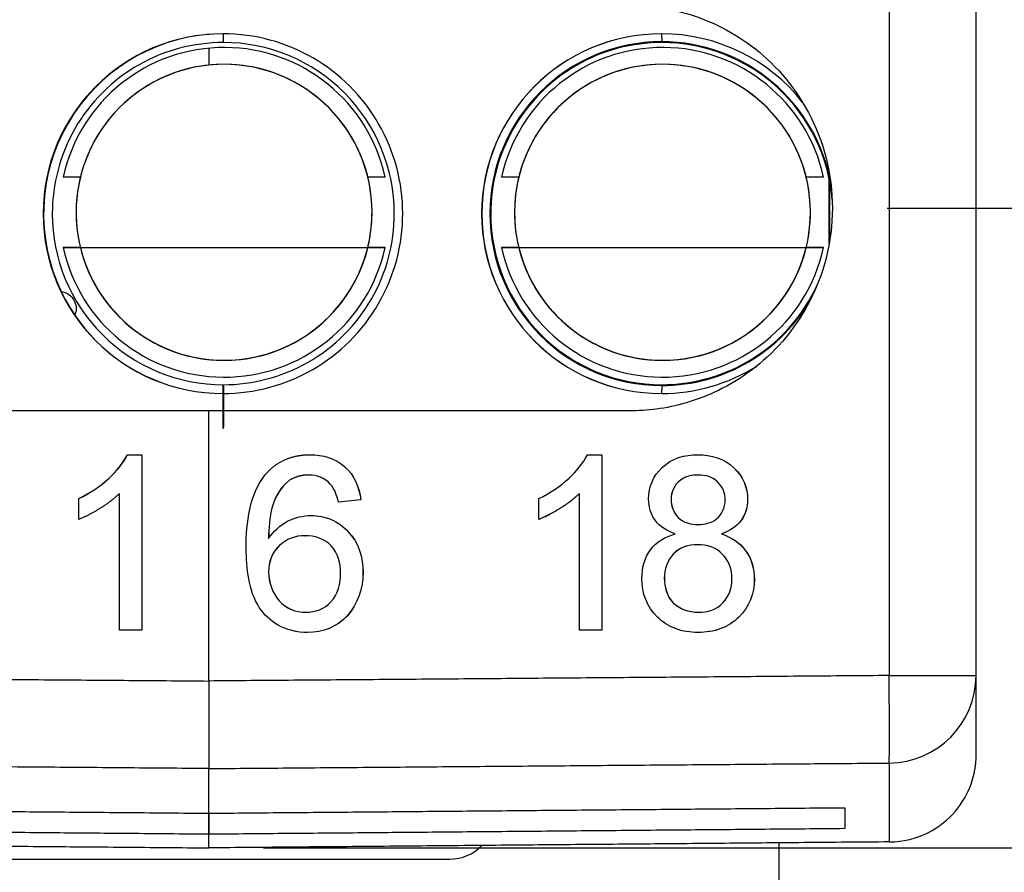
# Model space of a CAD drawing. Header units: millimetres. Extents: x 21 to 304, y 64 to 201.
# Tile 9 of 20: x 248 to 259, y 85 to 95. Entities that reach past the tile are written whole.
import ezdxf

# ---------------------------------------------------------------- set-up
doc = ezdxf.new("R2010")
doc.units = ezdxf.units.MM
doc.header["$MEASUREMENT"] = 0
doc.layers.get('0').update_dxf_attribs({"linetype": 'CONTINUOUS'})
doc.layers.get('Defpoints').update_dxf_attribs({"linetype": 'CONTINUOUS'})
doc.layers.add('View', color=7, linetype='CONTINUOUS')
doc.styles.get("Standard").update_dxf_attribs({"font": 'arial.ttf'})
doc.dimstyles.new('STANDARD2', dxfattribs={"dimscale": 0, "dimtxt": 3, "dimasz": 2.5, "dimexe": 1.25, "dimexo": 0.625, "dimtad": 0, "dimtih": 1, "dimtoh": 1, "dimdsep": 46, "dimtxsty": 'STANDARD', "dimcen": 2.5, "dimadec": 0, "dimazin": 0, "dimtfac": 1, "dimtmove": 0, "dimatfit": 3, "dimfxl": 1, "dimarcsym": 0})

# ---------------------------------------------------------------- blocks, each defined once
blk = doc.blocks.new('*D3')
at = {"color": 0, "linetype": 'ByBlock', "lineweight": -2}
for p, q in [((250.624, 175.524), (294.079, 175.524)), ((292.829, 173.024), (292.829, 140.462)), ((292.829, 88.073), (292.829, 135.369)), ((250.624, 85.573), (294.079, 85.573))]:
    blk.add_line(p, q, dxfattribs=at)
at = {"color": 0}
for points in [[(293.246, 173.024), (292.412, 173.024), (292.829, 175.524)], [(292.412, 88.073), (293.246, 88.073), (292.829, 85.573)]]:
    blk.add_solid(points, dxfattribs=at)
at = {"layer": 'Defpoints', "color": 0}
for p in [(249.999, 175.524), (249.999, 85.573), (292.829, 85.573)]:
    blk.add_point(p, dxfattribs=at)
at = {"color": 0, "linetype": 'ByBlock', "insert": (292.829, 137.915), "char_height": 3, "attachment_point": 5}
blk.add_mtext('3.541 [89.95]', dxfattribs=at)
blk = doc.blocks.new('*D4')
at = {"color": 0, "linetype": 'ByBlock', "lineweight": -2}
for p, q in [((257.735, 103.998), (275.951, 103.998)), ((274.701, 101.498), (274.701, 98.576)), ((274.701, 88.073), (274.701, 93.483)), ((250.624, 85.573), (275.951, 85.573))]:
    blk.add_line(p, q, dxfattribs=at)
at = {"color": 0}
for points in [[(275.118, 101.498), (274.285, 101.498), (274.701, 103.998)], [(274.285, 88.073), (275.118, 88.073), (274.701, 85.573)]]:
    blk.add_solid(points, dxfattribs=at)
at = {"layer": 'Defpoints', "color": 0}
for p in [(257.11, 103.998), (249.999, 85.573), (274.701, 85.573)]:
    blk.add_point(p, dxfattribs=at)
at = {"color": 0, "linetype": 'ByBlock', "insert": (274.701, 96.029), "char_height": 3, "attachment_point": 5}
blk.add_mtext('0.725 [18.43]', dxfattribs=at)
blk = doc.blocks.new('*D5')
at = {"color": 0, "linetype": 'ByBlock', "lineweight": -2}
for p, q in [((233.338, 97.676), (233.338, 100.176)), ((249.374, 95.176), (232.088, 95.176)), ((233.338, 95.176), (233.338, 90.554)), ((233.338, 90.554), (233.338, 95.176)), ((249.374, 90.554), (232.088, 90.554)), ((233.338, 88.054), (233.338, 85.554)), ((233.338, 85.554), (230.838, 85.554))]:
    blk.add_line(p, q, dxfattribs=at)
at = {"color": 0}
for points in [[(232.921, 97.676), (233.755, 97.676), (233.338, 95.176)], [(233.755, 88.054), (232.921, 88.054), (233.338, 90.554)]]:
    blk.add_solid(points, dxfattribs=at)
at = {"layer": 'Defpoints', "color": 0}
for p in [(249.999, 95.176), (233.338, 90.554), (249.999, 90.554)]:
    blk.add_point(p, dxfattribs=at)
at = {"color": 0, "linetype": 'ByBlock', "insert": (219.378, 85.554), "char_height": 3, "attachment_point": 5}
blk.add_mtext('0.182 [4.62]', dxfattribs=at)
blk = doc.blocks.new('*D6')
at = {"color": 0, "linetype": 'ByBlock', "lineweight": -2}
for p, q in [((257.735, 92.865), (284.819, 92.865)), ((283.569, 90.365), (283.569, 88.073)), ((283.569, 88.073), (283.569, 90.365)), ((250.624, 85.573), (284.819, 85.573)), ((283.569, 76.603), (283.569, 85.573)), ((281.069, 76.603), (283.569, 76.603))]:
    blk.add_line(p, q, dxfattribs=at)
at = {"color": 0}
for points in [[(283.986, 90.365), (283.153, 90.365), (283.569, 92.865)], [(283.153, 88.073), (283.986, 88.073), (283.569, 85.573)]]:
    blk.add_solid(points, dxfattribs=at)
at = {"layer": 'Defpoints', "color": 0}
for p in [(257.11, 92.865), (249.999, 85.573), (283.557, 85.573)]:
    blk.add_point(p, dxfattribs=at)
at = {"color": 0, "linetype": 'ByBlock', "insert": (269.61, 76.603), "char_height": 3, "attachment_point": 5}
blk.add_mtext('0.287 [7.29]', dxfattribs=at)

msp = doc.modelspace()

# ---------------------------------------------------------------- linework, layer by layer
at = {"layer": 'View'}
for p, q in [((258.749, 87.537), (258.749, 98.019)), ((257.758, 97.016), (257.758, 87.537)), ((250.161, 94.852), (250.161, 94.852)), ((250.161, 94.852), (250.161, 94.852)), ((255.161, 94.852), (255.161, 94.852)), ((255.161, 94.852), (255.161, 94.852)), ((249.999, 94.688), (249.999, 94.495)), ((249.999, 94.688), (249.999, 94.495)), ((248.535, 93.217), (248.339, 93.217)), ((248.535, 93.217), (248.339, 93.217)), ((252.01, 93.217), (251.812, 93.217)), ((252.01, 93.217), (251.812, 93.217)), ((253.535, 93.217), (253.339, 93.217)), ((253.535, 93.217), (253.339, 93.217)), ((257.01, 93.217), (256.812, 93.217)), ((257.01, 93.217), (256.812, 93.217)), ((257.074, 92.459), (257.074, 93.197)), ((257.074, 92.459), (257.074, 93.197)), ((257.074, 92.459), (257.074, 93.197)), ((257.08, 92.489), (257.08, 93.171)), ((257.08, 92.489), (257.08, 93.171)), ((257.08, 92.489), (257.08, 93.171)), ((248.339, 92.417), (248.535, 92.417)), ((248.339, 92.417), (248.535, 92.417)), ((248.339, 92.417), (248.535, 92.417)), ((248.535, 92.417), (251.812, 92.417)), ((248.535, 92.417), (251.812, 92.417)), ((248.535, 92.417), (251.812, 92.417)), ((251.812, 92.417), (252.01, 92.417)), ((251.812, 92.417), (252.01, 92.417)), ((251.812, 92.417), (252.01, 92.417)), ((253.339, 92.417), (253.535, 92.417)), ((253.339, 92.417), (253.535, 92.417)), ((253.339, 92.417), (253.535, 92.417)), ((253.535, 92.417), (256.812, 92.417)), ((253.535, 92.417), (256.812, 92.417)), ((253.535, 92.417), (256.812, 92.417)), ((256.812, 92.417), (257.01, 92.417)), ((256.812, 92.417), (257.01, 92.417)), ((256.812, 92.417), (257.01, 92.417)), ((249.999, 90.554), (245.199, 90.554)), ((254.799, 90.554), (249.999, 90.554)), ((249.999, 87.475), (249.999, 90.554)), ((249.999, 87.475), (249.999, 90.554)), ((249.071, 90.054), (249.236, 90.054)), ((249.072, 90.054), (249.236, 90.054)), ((249.236, 90.054), (249.236, 88.054)), ((254.317, 90.054), (254.482, 90.054)), ((254.317, 90.054), (254.481, 90.054)), ((254.481, 90.054), (254.481, 88.054)), ((254.482, 90.054), (254.482, 88.054)), ((251.139, 89.823), (251.139, 89.823)), ((255.579, 89.823), (255.58, 89.823)), ((250.92, 89.764), (250.921, 89.764)), ((248.98, 88.054), (248.98, 89.612)), ((248.981, 89.612), (248.98, 89.612)), ((248.981, 88.054), (248.981, 89.612)), ((254.225, 89.612), (254.226, 89.612)), ((254.226, 88.054), (254.226, 89.612)), ((248.518, 89.317), (248.518, 89.554)), ((248.519, 89.554), (248.518, 89.554)), ((248.519, 89.318), (248.519, 89.554)), ((251.734, 89.541), (251.477, 89.515)), ((251.733, 89.541), (251.477, 89.515)), ((251.733, 89.541), (251.734, 89.541)), ((253.764, 89.317), (253.764, 89.554)), ((255.271, 89.548), (255.272, 89.548)), ((256.143, 89.543), (256.144, 89.543)), ((255.581, 89.259), (255.582, 89.259)), ((255.846, 89.151), (255.847, 89.151)), ((250.681, 89.098), (250.682, 89.098)), ((251.096, 89.131), (251.097, 89.131)), ((255.573, 89.028), (255.574, 89.028)), ((250.681, 88.718), (250.682, 88.718)), ((251.758, 88.712), (251.759, 88.712)), ((255.194, 88.647), (255.195, 88.647)), ((256.22, 88.636), (256.221, 88.636)), ((251.107, 88.259), (251.107, 88.259)), ((255.581, 88.259), (255.582, 88.259)), ((249.236, 88.054), (248.98, 88.054)), ((249.236, 88.054), (248.981, 88.054)), ((254.482, 88.054), (254.226, 88.054)), ((254.481, 88.054), (254.226, 88.054)), ((257.251, 86.031), (257.251, 85.792)), ((249.999, 85.728), (249.999, 85.968)), ((249.999, 85.968), (249.999, 85.728)), ((256.499, 85.629), (256.499, 84.744)), ((247.249, 85.444), (252.749, 85.444))]:
    msp.add_line(p, q, dxfattribs=at)
msp.add_arc((252.749, 85.944), 0.5, -90, -43.5051, dxfattribs=at)
for centre, major_axis, ratio, start_param, end_param in [((250.166, 92.802), (0, 2.05), 0.999969, 0.075878, 2.01852), ((250.166, 92.802), (0, 2.05), 0.999969, 0.075878, 2.01852), ((250.161, 92.802), (0, 2.05), 0.999969, 0, 3.14159), ((250.161, 92.802), (0, 2.05), 0.999969, 0, 3.14159), ((250.161, 92.802), (0, 2.05), 0.999969, 0, 3.14159), ((250.163, 92.802), (0, -2.05), 0.999969, -3.14102, -0.000575), ((250.163, 92.802), (0, -2.05), 0.999969, -3.14102, -0.000575), ((250.163, 92.802), (0, -2.05), 0.999969, -3.14102, -0.000575), ((250.161, 92.802), (0, 2.05), 0.999969, 3.14159, 6.283185), ((250.161, 92.802), (0, 2.05), 0.999969, 3.14159, 6.283185), ((250.161, 92.802), (0, 2.05), 0.999969, 3.14159, 6.283185), ((250.165, 95.002), (0, 0.25), 0.007854, -4.06889, -2.73888), ((250.165, 95.002), (0, 0.25), 0.007854, -4.06889, -2.73888), ((250.165, 95.002), (0, 0.25), 0.007854, -4.06889, -2.73888), ((250.165, 95.002), (0, 0.25), 0.007854, -4.06889, -3.14159), ((250.165, 95.002), (0, 0.25), 0.007854, -3.14159, -2.73888), ((255.161, 92.802), (0, 2.05), 0.999969, 0, 3.14159), ((255.161, 92.802), (0, 2.05), 0.999969, 0, 3.14159), ((255.161, 92.802), (0, 2.05), 0.999969, 0, 3.14159), ((255.163, 92.802), (0, 2.05), 0.999969, 0.000575, 3.14102), ((255.163, 92.802), (0, 2.05), 0.999969, 0.000575, 3.14102), ((255.163, 92.802), (0, 2.05), 0.999969, 0.000575, 3.14102), ((255.164, 92.802), (0, 1.959), 0.999969, 0, 3.14159), ((255.164, 92.802), (0, 1.959), 0.999969, 0, 3.14159), ((255.164, 92.802), (0, 1.959), 0.999969, 0, 3.14159), ((255.161, 92.802), (0, 2.05), 0.999969, 5.37962, 6.283185), ((255.161, 92.802), (0, 2.05), 0.999969, 5.37962, 6.283185), ((255.161, 92.802), (0, 2.05), 0.999969, 5.37962, 6.283185), ((255.165, 95.002), (0, 0.25), 0.007854, -4.06889, -3.40414), ((255.165, 95.002), (0, 0.25), 0.007854, -4.06889, -3.40414), ((255.165, 95.002), (0, 0.25), 0.007854, -4.06889, -3.40414), ((255.164, 92.802), (0, 1.959), 0.999969, 4.87972, 6.283185), ((255.165, 95.002), (0, -0.25), 0.007854, 6.02064, 6.283185), ((255.164, 92.802), (0, 1.959), 0.999969, 4.87972, 6.283185), ((255.165, 95.002), (0, -0.25), 0.007854, 6.02064, 6.283185), ((255.164, 92.802), (0, 1.959), 0.999969, 4.87972, 6.283185), ((255.165, 95.002), (0, -0.25), 0.007854, 6.02064, 6.283185), ((255.165, 95.002), (0, -0.25), 0.007854, 0, 0.402716), ((255.165, 95.002), (0, -0.25), 0.007854, 0, 0.402716), ((250.175, 92.817), (0, 1.879), 0.999969, 6.27632, 7.639425), ((250.175, 92.817), (0, 1.879), 0.999969, 6.27632, 7.639425), ((250.175, 92.817), (0, 1.879), 0.999969, 6.27632, 7.639425), ((250.175, 92.817), (0, 1.879), 0.999969, 4.92695, 6.27632), ((250.175, 92.817), (0, 1.879), 0.999969, 4.92695, 6.27632), ((250.175, 92.817), (0, 1.879), 0.999969, 4.92695, 6.27632), ((255.174, 92.817), (0, 1.879), 0.999969, 6.27632, 7.639425), ((255.174, 92.817), (0, 1.879), 0.999969, 6.27632, 7.639425), ((255.174, 92.817), (0, 1.879), 0.999969, 6.27632, 7.639425), ((255.174, 92.817), (0, 1.879), 0.999969, 4.92695, 6.27632), ((255.174, 92.817), (0, 1.879), 0.999969, 4.92695, 6.27632), ((255.174, 92.817), (0, 1.879), 0.999969, 4.92695, 6.27632), ((250.174, 92.817), (0, -1.687), 0.999969, 0, 6.28318), ((250.174, 92.817), (0, -1.687), 0.999969, 0, 6.28318), ((250.174, 92.817), (0, -1.687), 0.999969, 0, 6.28318), ((250.174, 92.817), (0, -1.687), 0.999969, 0, 6.28318), ((250.174, 92.817), (0, -1.687), 0.999969, -3.14159, -1.81018), ((250.174, 92.817), (0, -1.687), 0.999969, -3.14159, -1.81018), ((250.174, 92.817), (0, -1.687), 0.999969, -3.14159, -1.81018), ((250.174, 92.817), (0, -1.687), 0.999969, -4.473, -3.14159), ((250.174, 92.817), (0, -1.687), 0.999969, -4.473, -3.14159), ((250.174, 92.817), (0, -1.687), 0.999969, -4.473, -3.14159), ((255.173, 92.817), (0, -1.687), 0.999969, 0, 6.28318), ((255.173, 92.817), (0, -1.687), 0.999969, 0, 6.28318), ((255.173, 92.817), (0, -1.687), 0.999969, 0, 6.28318), ((255.173, 92.817), (0, -1.687), 0.999969, 0, 6.28318), ((255.173, 92.817), (0, -1.687), 0.999969, -3.14159, -1.81018), ((255.173, 92.817), (0, -1.687), 0.999969, -3.14159, -1.81018), ((255.173, 92.817), (0, -1.687), 0.999969, -3.14159, -1.81018), ((255.173, 92.817), (0, -1.687), 0.999969, -4.473, -3.14159), ((255.173, 92.817), (0, -1.687), 0.999969, -4.473, -3.14159), ((255.173, 92.817), (0, -1.687), 0.999969, -4.473, -3.14159), ((250.174, 92.817), (0, -1.687), 0.999969, -1.81018, 1.810185), ((250.174, 92.817), (0, -1.687), 0.999969, -1.81018, 1.810185), ((250.174, 92.817), (0, -1.687), 0.999969, -1.81018, 1.810185), ((250.174, 92.817), (0, -1.687), 0.999969, -1.81018, -1.78535), ((255.173, 92.817), (0, -1.687), 0.999969, -1.81018, 1.810185), ((255.173, 92.817), (0, -1.687), 0.999969, -1.81018, 1.810185), ((255.173, 92.817), (0, -1.687), 0.999969, -1.81018, 1.810185), ((255.173, 92.817), (0, -1.687), 0.999969, -1.81018, -1.78535), ((250.175, 92.817), (0, 1.879), 0.999969, 1.78535, 3.13473), ((250.175, 92.817), (0, 1.879), 0.999969, 1.78535, 3.13473), ((250.175, 92.817), (0, 1.879), 0.999969, 1.78535, 3.13473), ((250.174, 92.817), (0, -1.687), 0.999969, -1.33141, -0.006865), ((250.174, 92.817), (0, -1.687), 0.999969, -1.33141, -0.006865), ((250.174, 92.817), (0, -1.687), 0.999969, -1.33141, -0.006865), ((250.175, 92.817), (0, 1.879), 0.999969, 3.13473, 4.49783), ((250.175, 92.817), (0, 1.879), 0.999969, 3.13473, 4.49783), ((250.174, 92.817), (0, -1.687), 0.999969, -0.006865, 1.331415), ((250.175, 92.817), (0, 1.879), 0.999969, 3.13473, 4.49783), ((250.174, 92.817), (0, -1.687), 0.999969, -0.006865, 1.331415), ((250.174, 92.817), (0, -1.687), 0.999969, -0.006865, 1.331415), ((255.174, 92.817), (0, 1.879), 0.999969, 1.78535, 3.13473), ((255.174, 92.817), (0, 1.879), 0.999969, 1.78535, 3.13473), ((255.174, 92.817), (0, 1.879), 0.999969, 1.78535, 3.13473), ((255.173, 92.817), (0, -1.687), 0.999969, -1.33141, -0.006865), ((255.173, 92.817), (0, -1.687), 0.999969, -1.33141, -0.006865), ((255.173, 92.817), (0, -1.687), 0.999969, -1.33141, -0.006865), ((255.174, 92.817), (0, 1.879), 0.999969, 3.13473, 4.49783), ((255.174, 92.817), (0, 1.879), 0.999969, 3.13473, 4.49783), ((255.173, 92.817), (0, -1.687), 0.999969, -0.006865, 1.331415), ((255.174, 92.817), (0, 1.879), 0.999969, 3.13473, 4.49783), ((255.173, 92.817), (0, -1.687), 0.999969, -0.006865, 1.331415), ((255.173, 92.817), (0, -1.687), 0.999969, -0.006865, 1.331415), ((255.164, 92.802), (0, 1.959), 0.999969, 3.14159, 4.2033), ((255.164, 92.802), (0, 1.959), 0.999969, 3.14159, 4.2033), ((255.164, 92.802), (0, 1.959), 0.999969, 3.14159, 4.2033), ((255.161, 92.802), (0, 2.05), 0.999969, 3.14159, 3.70026), ((255.161, 92.802), (0, 2.05), 0.999969, 3.14159, 3.70026), ((255.161, 92.802), (0, 2.05), 0.999969, 3.14159, 3.70026), ((250.165, 90.602), (0, 0.25), 0.007854, 0, 6.28318), ((250.165, 90.602), (0, 0.25), 0.007854, 0, 6.28318), ((250.165, 90.602), (0, 0.25), 0.007854, 0, 6.28318), ((250.165, 90.602), (0, 0.25), 0.007854, 0, 0.927295), ((255.165, 90.602), (0, 0.25), 0.007854, -6.02064, -5.35589), ((255.165, 90.602), (0, 0.25), 0.007854, -6.02064, -5.35589), ((255.165, 90.602), (0, 0.25), 0.007854, -6.02064, -5.35589), ((255.165, 90.602), (0, -0.25), 0.007854, 3.14159, 3.40414), ((255.165, 90.602), (0, -0.25), 0.007854, 3.14159, 3.40414), ((255.165, 90.602), (0, -0.25), 0.007854, 3.14159, 3.40414), ((257.749, 87.537), (0.008, -1), 0.008726, -6.20812, -4.71246), ((257.749, 87.537), (-1, 0), 0.997184, -4.70366, -3.14159)]:
    msp.add_ellipse(centre, major_axis=major_axis, ratio=ratio, start_param=start_param, end_param=end_param, dxfattribs=at)
for points, degree, knots in [([(254.799, 95.176), (254.991, 95.176), (255.209, 95.153), (255.446, 95.084), (255.682, 95.015), (255.939, 94.899), (256.186, 94.714), (256.432, 94.53), (256.668, 94.274), (256.838, 93.953), (257.01, 93.634), (257.111, 93.251), (257.11, 92.865), (257.111, 92.479), (257.01, 92.097), (256.838, 91.777), (256.668, 91.457), (256.432, 91.2), (256.186, 91.016), (255.939, 90.831), (255.682, 90.715), (255.446, 90.646), (255.209, 90.577), (254.991, 90.554), (254.799, 90.554)], 3, [1.5708, 1.5708, 1.5708, 1.5708, 1.9635, 1.9635, 1.9635, 2.35619, 2.35619, 2.35619, 2.74889, 2.74889, 2.74889, 3.14159, 3.14159, 3.14159, 3.53429, 3.53429, 3.53429, 3.92699, 3.92699, 3.92699, 4.31969, 4.31969, 4.31969, 4.71239, 4.71239, 4.71239, 4.71239]), ([(250.165, 94.752), (249.828, 94.752), (249.491, 94.663), (249.199, 94.496), (248.897, 94.324), (248.643, 94.07), (248.471, 93.768), (248.304, 93.476), (248.215, 93.139), (248.215, 92.802), (248.212, 92.292), (248.424, 91.782), (248.786, 91.423), (249.145, 91.061), (249.655, 90.849), (250.165, 90.852)], 3, [0, 0, 0, 0, 0.248118, 0.248118, 0.248118, 0.503765, 0.503765, 0.503765, 0.751882, 0.751882, 0.751882, 0.875941, 0.875941, 0.875941, 1, 1, 1, 1]), ([(250.165, 90.852), (250.502, 90.852), (250.838, 90.941), (251.131, 91.108), (251.433, 91.28), (251.687, 91.534), (251.859, 91.836), (252.026, 92.129), (252.115, 92.465), (252.115, 92.802), (252.117, 93.312), (251.906, 93.822), (251.544, 94.181), (251.185, 94.543), (250.675, 94.755), (250.165, 94.752)], 3, [0, 0, 0, 0, 0.248118, 0.248118, 0.248118, 0.503765, 0.503765, 0.503765, 0.751882, 0.751882, 0.751882, 0.875941, 0.875941, 0.875941, 1, 1, 1, 1]), ([(255.165, 94.752), (254.828, 94.752), (254.491, 94.663), (254.199, 94.496), (253.897, 94.324), (253.643, 94.07), (253.471, 93.768), (253.304, 93.476), (253.214, 93.139), (253.215, 92.802), (253.212, 92.292), (253.424, 91.782), (253.786, 91.423), (254.145, 91.061), (254.654, 90.849), (255.165, 90.852)], 3, [0, 0, 0, 0, 0.248118, 0.248118, 0.248118, 0.503765, 0.503765, 0.503765, 0.751882, 0.751882, 0.751882, 0.875941, 0.875941, 0.875941, 1, 1, 1, 1]), ([(257.108, 92.959), (257.071, 93.443), (256.844, 93.909), (256.487, 94.236), (256.132, 94.565), (255.648, 94.754), (255.165, 94.752)], 3, [0.764665, 0.764665, 0.764665, 0.764665, 0.882332, 0.882332, 0.882332, 1, 1, 1, 1]), ([(255.165, 90.852), (255.502, 90.852), (255.838, 90.941), (256.131, 91.108), (256.489, 91.311), (256.778, 91.631), (256.945, 92.007)], 3, [0, 0, 0, 0, 0.248118, 0.248118, 0.248118, 0.550934, 0.550934, 0.550934, 0.550934]), ([(248.319, 91.915), (248.393, 91.901), (248.432, 91.863), (248.46, 91.817), (248.485, 91.769), (248.499, 91.716), (248.474, 91.645)], 3, [0, 0, 0, 0, 0.5, 0.5, 0.5, 1, 1, 1, 1]), ([(248.319, 91.915), (248.393, 91.901), (248.432, 91.863), (248.46, 91.817), (248.485, 91.769), (248.499, 91.716), (248.474, 91.645)], 3, [0, 0, 0, 0, 0.5, 0.5, 0.5, 1, 1, 1, 1]), ([(248.518, 89.554), (248.645, 89.615), (248.759, 89.693), (248.862, 89.788), (248.945, 89.865), (249.021, 89.951), (249.071, 90.054)], 3, [0, 0, 0, 0, 0.551215, 0.551215, 0.551215, 1, 1, 1, 1]), ([(248.519, 89.554), (248.645, 89.615), (248.76, 89.693), (248.863, 89.788), (248.946, 89.865), (249.022, 89.951), (249.072, 90.054)], 3, [0, 0, 0, 0, 0.551215, 0.551215, 0.551215, 1, 1, 1, 1]), ([(250.644, 89.826), (250.736, 89.938), (250.867, 89.997), (251.005, 90.056), (251.156, 90.054)], 2, [0, 0, 0, 0.488104, 0.488104, 1, 1, 1]), ([(251.156, 90.054), (251.297, 90.055), (251.444, 90.014), (251.55, 89.917), (251.658, 89.823), (251.717, 89.682), (251.734, 89.541)], 3, [0, 0, 0, 0, 0.498497, 0.498497, 0.498497, 1, 1, 1, 1]), ([(251.156, 90.054), (251.297, 90.055), (251.443, 90.014), (251.549, 89.917), (251.658, 89.823), (251.716, 89.682), (251.733, 89.541)], 3, [0.0006143, 0.0006143, 0.0006143, 0.0006143, 0.498497, 0.498497, 0.498497, 1, 1, 1, 1]), ([(253.764, 89.554), (253.89, 89.615), (254.005, 89.693), (254.108, 89.788), (254.191, 89.865), (254.267, 89.951), (254.317, 90.054)], 3, [0, 0, 0, 0, 0.551215, 0.551215, 0.551215, 1, 1, 1, 1]), ([(255.015, 89.549), (255.013, 89.683), (255.069, 89.818), (255.169, 89.908), (255.276, 90.013), (255.429, 90.055), (255.576, 90.054)], 3, [0, 0, 0, 0, 0.475088, 0.475088, 0.475088, 1, 1, 1, 1]), ([(255.576, 90.054), (255.725, 90.055), (255.88, 90.011), (255.988, 89.905), (256.088, 89.813), (256.146, 89.679), (256.144, 89.543)], 3, [0, 0, 0, 0, 0.525016, 0.525016, 0.525016, 1, 1, 1, 1]), ([(255.576, 90.054), (255.724, 90.055), (255.879, 90.011), (255.987, 89.905), (256.087, 89.813), (256.145, 89.679), (256.143, 89.543)], 3, [0.0005096, 0.0005096, 0.0005096, 0.0005096, 0.525016, 0.525016, 0.525016, 1, 1, 1, 1]), ([(250.426, 88.99), (250.424, 89.139), (250.438, 89.287), (250.468, 89.433), (250.498, 89.574), (250.551, 89.714), (250.644, 89.826)], 3, [0, 0, 0, 0, 0.506048, 0.506048, 0.506048, 1, 1, 1, 1]), ([(255.579, 89.823), (255.506, 89.823), (255.431, 89.807), (255.373, 89.761), (255.309, 89.71), (255.27, 89.63), (255.271, 89.548)], 3, [0, 0, 0, 0, 0.47282, 0.47282, 0.47282, 1, 1, 1, 1]), ([(255.58, 89.823), (255.507, 89.823), (255.432, 89.807), (255.374, 89.761), (255.31, 89.71), (255.271, 89.63), (255.272, 89.548)], 3, [0, 0, 0, 0, 0.47282, 0.47282, 0.47282, 1, 1, 1, 1]), ([(255.887, 89.536), (255.888, 89.612), (255.86, 89.687), (255.806, 89.74), (255.747, 89.8), (255.661, 89.824), (255.58, 89.823)], 3, [0, 0, 0, 0, 0.477289, 0.477289, 0.477289, 1, 1, 1, 1]), ([(250.92, 89.764), (250.822, 89.688), (250.755, 89.575), (250.722, 89.457), (250.691, 89.34), (250.683, 89.218), (250.681, 89.098)], 3, [0, 0, 0, 0, 0.50648, 0.50648, 0.50648, 1, 1, 1, 1]), ([(250.921, 89.764), (250.823, 89.688), (250.756, 89.575), (250.722, 89.457), (250.692, 89.34), (250.684, 89.218), (250.682, 89.098)], 3, [0, 0, 0, 0, 0.50648, 0.50648, 0.50648, 1, 1, 1, 1]), ([(248.98, 89.612), (248.88, 89.515), (248.761, 89.444), (248.646, 89.369), (248.518, 89.317)], 2, [0, 0, 0, 0.502156, 0.502156, 1, 1, 1]), ([(254.226, 89.612), (254.126, 89.515), (254.007, 89.444), (253.891, 89.369), (253.764, 89.317)], 2, [0, 0, 0, 0.502156, 0.502156, 1, 1, 1]), ([(254.225, 89.612), (254.125, 89.515), (254.006, 89.444), (253.891, 89.37), (253.764, 89.318)], 2, [0, 0, 0, 0.502156, 0.502156, 0.998287, 0.998287, 0.998287]), ([(255.318, 89.151), (255.231, 89.182), (255.145, 89.23), (255.09, 89.307), (255.038, 89.376), (255.015, 89.463), (255.015, 89.549)], 3, [0, 0, 0, 0, 0.521669, 0.521669, 0.521669, 1, 1, 1, 1]), ([(255.271, 89.548), (255.27, 89.472), (255.296, 89.394), (255.351, 89.34), (255.41, 89.279), (255.498, 89.258), (255.581, 89.259)], 3, [0, 0, 0, 0, 0.477104, 0.477104, 0.477104, 1, 1, 1, 1]), ([(255.272, 89.548), (255.271, 89.472), (255.297, 89.394), (255.352, 89.34), (255.411, 89.279), (255.499, 89.258), (255.582, 89.259)], 3, [0, 0, 0, 0, 0.477104, 0.477104, 0.477104, 1, 1, 1, 1]), ([(255.582, 89.259), (255.654, 89.259), (255.73, 89.274), (255.787, 89.32), (255.852, 89.372), (255.889, 89.454), (255.887, 89.536)], 3, [0, 0, 0, 0, 0.470519, 0.470519, 0.470519, 1, 1, 1, 1]), ([(256.143, 89.543), (256.143, 89.459), (256.12, 89.374), (256.069, 89.306), (256.015, 89.231), (255.932, 89.182), (255.846, 89.151)], 3, [0, 0, 0, 0, 0.477919, 0.477919, 0.477919, 1, 1, 1, 1]), ([(256.144, 89.543), (256.144, 89.459), (256.121, 89.374), (256.07, 89.306), (256.016, 89.231), (255.933, 89.182), (255.847, 89.151)], 3, [0, 0, 0, 0, 0.477919, 0.477919, 0.477919, 1, 1, 1, 1]), ([(250.682, 89.098), (250.737, 89.18), (250.81, 89.252), (250.899, 89.296), (250.984, 89.339), (251.073, 89.361), (251.168, 89.361)], 3, [0, 0, 0, 0, 0.51546, 0.51546, 0.51546, 1, 1, 1, 1]), ([(251.168, 89.361), (251.247, 89.362), (251.323, 89.347), (251.396, 89.316), (251.468, 89.284), (251.532, 89.238), (251.587, 89.18), (251.707, 89.057), (251.761, 88.882), (251.759, 88.712)], 3, [0, 0, 0, 0, 0.238159, 0.238159, 0.238159, 0.478393, 0.478393, 0.478393, 1, 1, 1, 1]), ([(251.168, 89.361), (251.247, 89.362), (251.322, 89.347), (251.395, 89.316), (251.468, 89.284), (251.531, 89.238), (251.586, 89.18), (251.707, 89.057), (251.76, 88.882), (251.758, 88.712)], 3, [0.0004695, 0.0004695, 0.0004695, 0.0004695, 0.238159, 0.238159, 0.238159, 0.478393, 0.478393, 0.478393, 1, 1, 1, 1]), ([(254.939, 88.643), (254.938, 88.758), (254.966, 88.877), (255.037, 88.971), (255.105, 89.062), (255.209, 89.123), (255.318, 89.151)], 3, [0, 0, 0, 0, 0.506051, 0.506051, 0.506051, 1, 1, 1, 1]), ([(255.846, 89.151), (255.955, 89.115), (256.058, 89.051), (256.124, 88.956), (256.191, 88.864), (256.22, 88.749), (256.22, 88.636)], 3, [0, 0, 0, 0, 0.503802, 0.503802, 0.503802, 1, 1, 1, 1]), ([(255.847, 89.151), (255.956, 89.115), (256.059, 89.051), (256.125, 88.956), (256.192, 88.864), (256.221, 88.749), (256.221, 88.636)], 3, [0, 0, 0, 0, 0.503802, 0.503802, 0.503802, 1, 1, 1, 1]), ([(251.096, 89.131), (250.989, 89.132), (250.88, 89.092), (250.802, 89.017), (250.719, 88.941), (250.68, 88.828), (250.681, 88.718)], 3, [0, 0, 0, 0, 0.493483, 0.493483, 0.493483, 1, 1, 1, 1]), ([(251.097, 89.131), (250.989, 89.132), (250.881, 89.092), (250.803, 89.017), (250.72, 88.941), (250.681, 88.828), (250.682, 88.718)], 3, [0, 0, 0, 0, 0.493483, 0.493483, 0.493483, 1, 1, 1, 1]), ([(251.503, 88.704), (251.504, 88.816), (251.474, 88.934), (251.394, 89.017), (251.319, 89.098), (251.206, 89.132), (251.097, 89.131)], 3, [0, 0, 0, 0, 0.509429, 0.509429, 0.509429, 1, 1, 1, 1]), ([(251.127, 88.028), (251.008, 88.028), (250.887, 88.055), (250.784, 88.115), (250.7, 88.165), (250.63, 88.231), (250.576, 88.312), (250.449, 88.513), (250.429, 88.758), (250.426, 88.99)], 3, [0, 0, 0, 0, 0.265146, 0.265146, 0.265146, 0.479276, 0.479276, 0.479276, 1, 1, 1, 1]), ([(255.573, 89.028), (255.471, 89.029), (255.365, 88.997), (255.295, 88.919), (255.226, 88.847), (255.193, 88.746), (255.194, 88.647)], 3, [0, 0, 0, 0, 0.508358, 0.508358, 0.508358, 1, 1, 1, 1]), ([(255.574, 89.028), (255.472, 89.029), (255.365, 88.997), (255.296, 88.919), (255.227, 88.847), (255.194, 88.746), (255.195, 88.647)], 3, [0, 0, 0, 0, 0.508358, 0.508358, 0.508358, 1, 1, 1, 1]), ([(255.964, 88.639), (255.966, 88.741), (255.931, 88.845), (255.859, 88.918), (255.787, 88.996), (255.678, 89.029), (255.574, 89.028)], 3, [0, 0, 0, 0, 0.492851, 0.492851, 0.492851, 1, 1, 1, 1]), ([(250.681, 88.718), (250.682, 88.598), (250.725, 88.478), (250.803, 88.388), (250.878, 88.302), (250.993, 88.257), (251.107, 88.259)], 3, [0, 0, 0, 0, 0.513673, 0.513673, 0.513673, 1, 1, 1, 1]), ([(250.682, 88.718), (250.682, 88.598), (250.726, 88.478), (250.804, 88.388), (250.879, 88.302), (250.994, 88.257), (251.107, 88.259)], 3, [0, 0, 0, 0, 0.513673, 0.513673, 0.513673, 1, 1, 1, 1]), ([(251.107, 88.259), (251.214, 88.257), (251.322, 88.298), (251.393, 88.379), (251.474, 88.466), (251.504, 88.588), (251.503, 88.704)], 3, [0, 0, 0, 0, 0.475258, 0.475258, 0.475258, 1, 1, 1, 1]), ([(251.759, 88.712), (251.76, 88.534), (251.699, 88.353), (251.58, 88.219), (251.466, 88.093), (251.296, 88.025), (251.127, 88.028)], 3, [0, 0, 0, 0, 0.514171, 0.514171, 0.514171, 1, 1, 1, 1]), ([(251.758, 88.712), (251.759, 88.534), (251.698, 88.353), (251.579, 88.219), (251.466, 88.093), (251.295, 88.025), (251.127, 88.028)], 3, [0, 0, 0, 0, 0.514171, 0.514171, 0.514171, 0.999431, 0.999431, 0.999431, 0.999431]), ([(255.58, 88.028), (255.49, 88.027), (255.403, 88.042), (255.32, 88.072), (255.242, 88.101), (255.174, 88.145), (255.115, 88.204), (254.997, 88.317), (254.936, 88.481), (254.939, 88.643)], 3, [0, 0, 0, 0, 0.266139, 0.266139, 0.266139, 0.512347, 0.512347, 0.512347, 1, 1, 1, 1]), ([(255.194, 88.647), (255.196, 88.549), (255.221, 88.445), (255.29, 88.371), (255.366, 88.297), (255.475, 88.26), (255.581, 88.259)], 3, [0, 0, 0, 0, 0.483351, 0.483351, 0.483351, 1, 1, 1, 1]), ([(255.195, 88.647), (255.196, 88.549), (255.222, 88.445), (255.291, 88.371), (255.367, 88.297), (255.476, 88.26), (255.582, 88.259)], 3, [0, 0, 0, 0, 0.483351, 0.483351, 0.483351, 1, 1, 1, 1]), ([(256.22, 88.636), (256.222, 88.475), (256.16, 88.315), (256.043, 88.204), (255.984, 88.145), (255.916, 88.101), (255.839, 88.072), (255.755, 88.042), (255.668, 88.027), (255.579, 88.028)], 3, [0, 0, 0, 0, 0.4849, 0.4849, 0.4849, 0.732313, 0.732313, 0.732313, 0.999561, 0.999561, 0.999561, 0.999561]), ([(256.221, 88.636), (256.223, 88.475), (256.16, 88.315), (256.044, 88.204), (255.985, 88.145), (255.917, 88.101), (255.84, 88.072), (255.756, 88.042), (255.669, 88.027), (255.58, 88.028)], 3, [0, 0, 0, 0, 0.4849, 0.4849, 0.4849, 0.732313, 0.732313, 0.732313, 1, 1, 1, 1]), ([(255.582, 88.259), (255.684, 88.257), (255.792, 88.289), (255.862, 88.367), (255.933, 88.438), (255.965, 88.54), (255.964, 88.639)], 3, [0, 0, 0, 0, 0.509049, 0.509049, 0.509049, 1, 1, 1, 1]), ([(249.999, 87.475), (249.999, 87.225), (249.999, 86.977), (249.999, 86.795), (249.999, 86.612), (249.999, 86.496), (249.999, 86.477)], 3, [0, 0, 0, 0, 0.000743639, 0.000743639, 0.000743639, 0.00148728, 0.00148728, 0.00148728, 0.00148728]), ([(249.999, 87.475), (249.999, 87.225), (249.999, 86.977), (249.999, 86.795), (249.999, 86.612), (249.999, 86.496), (249.999, 86.477)], 3, [0, 0, 0, 0, 0.000743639, 0.000743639, 0.000743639, 0.00148728, 0.00148728, 0.00148728, 0.00148728]), ([(257.758, 87.537), (257.926, 87.537), (258.086, 87.537), (258.19, 87.537), (258.286, 87.537), (258.379, 87.537), (258.459, 87.537), (258.496, 87.537), (258.533, 87.537), (258.565, 87.537), (258.597, 87.537), (258.624, 87.537), (258.651, 87.537), (258.672, 87.537), (258.694, 87.537), (258.709, 87.537), (258.724, 87.537), (258.734, 87.537), (258.743, 87.537), (258.746, 87.537), (258.749, 87.537)], 2, [1.57952, 1.57952, 1.57952, 1.91425, 1.91425, 2.13741, 2.13741, 2.36056, 2.36056, 2.47213, 2.47213, 2.58371, 2.58371, 2.69529, 2.69529, 2.80686, 2.80686, 2.91844, 2.91844, 3.03002, 3.03002, 3.14159, 3.14159, 3.14159]), ([(257.758, 85.641), (257.917, 85.642), (258.07, 85.682), (258.199, 85.746), (258.328, 85.813), (258.433, 85.895), (258.514, 85.993), (258.676, 86.184), (258.748, 86.408), (258.749, 86.63)], 3, [0, 0, 0, 0, 0.00046916, 0.00046916, 0.00046916, 0.000938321, 0.000938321, 0.000938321, 0.00187664, 0.00187664, 0.00187664, 0.00187664])]:
    msp.add_open_spline(points, degree=degree, knots=knots, dxfattribs=at)
for points, degree in [([(248.535, 93.217), (248.446, 93.217), (248.361, 93.217), (248.339, 93.217)], 3), ([(248.535, 93.217), (248.446, 93.217), (248.361, 93.217), (248.339, 93.217)], 3), ([(248.535, 93.217), (248.446, 93.217), (248.361, 93.217), (248.339, 93.217)], 3), ([(248.535, 93.217), (248.446, 93.217), (248.361, 93.217), (248.339, 93.217)], 3), ([(248.535, 93.217), (248.446, 93.217), (248.361, 93.217), (248.339, 93.217)], 3), ([(252.01, 93.217), (251.986, 93.217), (251.902, 93.217), (251.812, 93.217)], 3), ([(252.01, 93.217), (251.986, 93.217), (251.902, 93.217), (251.812, 93.217)], 3), ([(252.01, 93.217), (251.986, 93.217), (251.902, 93.217), (251.812, 93.217)], 3), ([(253.535, 93.217), (253.446, 93.217), (253.361, 93.217), (253.339, 93.217)], 3), ([(253.535, 93.217), (253.446, 93.217), (253.361, 93.217), (253.339, 93.217)], 3), ([(253.535, 93.217), (253.446, 93.217), (253.361, 93.217), (253.339, 93.217)], 3), ([(253.535, 93.217), (253.446, 93.217), (253.361, 93.217), (253.339, 93.217)], 3), ([(253.535, 93.217), (253.446, 93.217), (253.361, 93.217), (253.339, 93.217)], 3), ([(257.01, 93.217), (256.986, 93.217), (256.902, 93.217), (256.812, 93.217)], 3), ([(257.01, 93.217), (256.986, 93.217), (256.902, 93.217), (256.812, 93.217)], 3), ([(257.01, 93.217), (256.986, 93.217), (256.902, 93.217), (256.812, 93.217)], 3), ([(248.535, 92.417), (248.443, 92.417), (248.362, 92.417), (248.339, 92.417)], 3), ([(248.535, 92.417), (248.443, 92.417), (248.362, 92.417), (248.339, 92.417)], 3), ([(248.535, 92.417), (248.443, 92.417), (248.362, 92.417), (248.339, 92.417)], 3), ([(252.01, 92.417), (251.985, 92.417), (251.903, 92.417), (251.812, 92.417)], 3), ([(252.01, 92.417), (251.985, 92.417), (251.903, 92.417), (251.812, 92.417)], 3), ([(252.01, 92.417), (251.985, 92.417), (251.903, 92.417), (251.812, 92.417)], 3), ([(253.535, 92.417), (253.443, 92.417), (253.362, 92.417), (253.339, 92.417)], 3), ([(253.535, 92.417), (253.443, 92.417), (253.362, 92.417), (253.339, 92.417)], 3), ([(253.535, 92.417), (253.443, 92.417), (253.362, 92.417), (253.339, 92.417)], 3), ([(257.01, 92.417), (256.985, 92.417), (256.903, 92.417), (256.812, 92.417)], 3), ([(257.01, 92.417), (256.985, 92.417), (256.903, 92.417), (256.812, 92.417)], 3), ([(257.01, 92.417), (256.985, 92.417), (256.903, 92.417), (256.812, 92.417)], 3), ([(251.139, 89.823), (251.021, 89.823), (250.92, 89.764)], 2), ([(251.139, 89.823), (251.022, 89.823), (250.921, 89.764)], 2), ([(251.385, 89.72), (251.322, 89.787), (251.231, 89.825), (251.139, 89.823)], 3), ([(251.477, 89.515), (251.46, 89.588), (251.436, 89.663), (251.385, 89.72)], 3), ([(242.24, 87.537), (249.999, 87.475)], 1), ([(257.758, 87.537), (249.999, 87.475)], 1), ([(258.749, 86.63), (258.749, 86.731), (258.749, 87.537)], 2), ([(249.999, 86.477), (242.24, 86.54)], 1), ([(249.999, 86.477), (257.758, 86.54)], 1), ([(249.999, 85.968), (249.999, 86.173), (249.999, 86.477)], 2), ([(249.999, 85.968), (249.999, 86.173), (249.999, 86.477)], 2), ([(257.758, 86.54), (257.758, 85.768), (257.758, 85.641)], 2), ([(242.747, 86.031), (249.999, 85.968)], 1), ([(249.999, 85.968), (257.251, 86.031)], 1), ([(257.251, 86.031), (257.251, 85.887), (257.251, 85.792)], 2), ([(249.999, 85.728), (242.747, 85.792)], 1), ([(257.251, 85.792), (249.999, 85.728)], 1), ([(249.999, 85.573), (249.999, 85.615), (249.999, 85.728)], 2), ([(249.999, 85.573), (249.999, 85.615), (249.999, 85.728)], 2), ([(242.24, 85.641), (249.999, 85.573)], 1), ([(257.758, 85.641), (249.999, 85.573)], 1)]:
    msp.add_open_spline(points, degree=degree, dxfattribs=at)

# ---------------------------------------------------------------- dimensions: what is measured, and where the dimension line sits
at = {"linetype": 'ByBlock'}
for base, p1, text, picture, middle in [((292.829, 85.573), (249.999, 175.524), '3.541 [89.95]', '*D3', (292.829, 137.915)), ((274.701, 85.573), (257.11, 103.998), '0.725 [18.43]', '*D4', (274.701, 96.029)), ((283.569, 85.573), (257.11, 92.865), '0.287 [7.29]', '*D6', (269.61, 76.603))]:
    dim = msp.add_linear_dim(base=base, p1=p1, p2=(249.999, 85.573), angle=90, text=text, dimstyle='STANDARD2', override={"dimscale": 1}, dxfattribs=at)
    dim.commit()
    dim.dimension.update_dxf_attribs({"geometry": picture, "text_midpoint": middle, "dimtype": 160})
dim = msp.add_linear_dim(base=(233.338, 90.554), p1=(249.999, 95.176), p2=(249.999, 90.554), angle=90, text='0.182 [4.62]', dimstyle='STANDARD2', override={"dimscale": 1}, dxfattribs=at)
dim.commit()
dim.dimension.update_dxf_attribs({"geometry": '*D5', "text_midpoint": (219.378, 85.554)})

doc.saveas('drawing.dxf')
